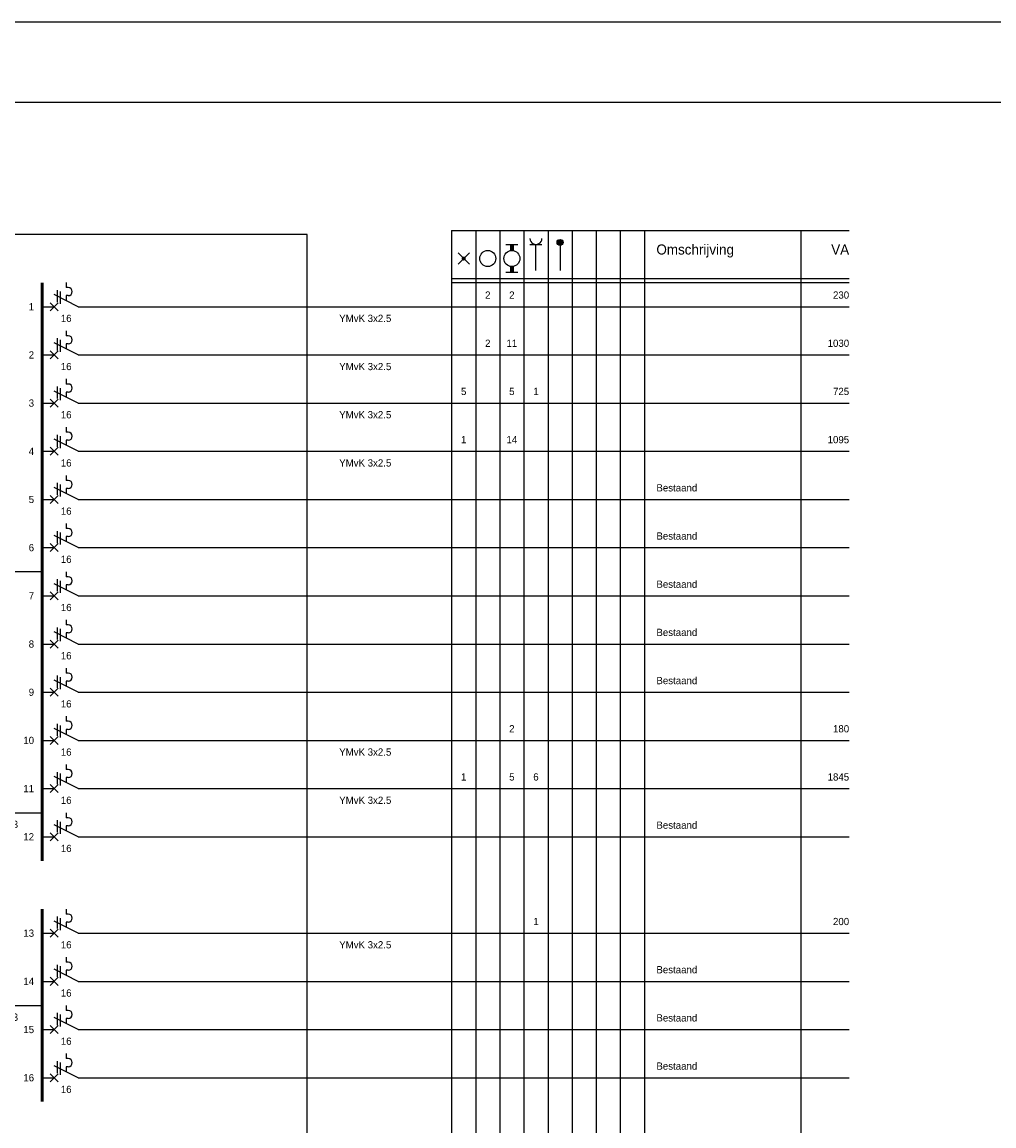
# Model space of a CAD drawing. Extents: x 0 to 84868, y 0 to 29700.
# Tile 29 of 50: x 48956 to 61058, y 15956 to 29700. Entities that reach past the tile are written whole.
import ezdxf
from ezdxf.enums import TextEntityAlignment as Align
from ezdxf.lldxf.tags import DXFTag

# ---------------------------------------------------------------- set-up
doc = ezdxf.new("R2010")
doc.units = 0
doc.header["$LTSCALE"] = 100
for name, color, linetype in [('00att025', 2, 'Continuous'), ('00kad025', 2, 'Continuous'), ('00kad070', 5, 'Continuous'), ('BL$2----', 7, 'Continuous'), ('EL$1----', 3, 'Continuous')]:
    doc.layers.add(name, color=color, linetype=linetype)
doc.styles.add('BURO-018', font='BUROFONT.shx', dxfattribs={"height": 180})
doc.styles.add('BURO-025', font='BUROFONT.shx', dxfattribs={"height": 250})
tags = doc.linetypes.add('HIDDEN', pattern=[3.75, 2.5, -1.25]).pattern_tags.tags
tags[6:7] = [DXFTag(74, 4), DXFTag(75, 0), DXFTag(340, '0'), DXFTag(46, 1.0), DXFTag(50, 0.0), DXFTag(44, 0.0), DXFTag(45, 0.0)]
tags[4:5] = [DXFTag(74, 4), DXFTag(75, 0), DXFTag(340, '0'), DXFTag(46, 1.0), DXFTag(50, 0.0), DXFTag(44, 0.0), DXFTag(45, 0.0)]

# ---------------------------------------------------------------- blocks, each defined once
blk = doc.blocks.new('A3-HOR')
at = {"layer": '00kad025', "linetype": 'Continuous'}
blk.add_line((420, 297), (0, 297), dxfattribs=at)
at = {"layer": '00kad070', "linetype": 'Continuous'}
blk.add_line((410, 287), (10, 287), dxfattribs=at)
blk = doc.blocks.new('KOLNR1')
at = {"color": 0, "linetype": 'Continuous'}
for p, q in [((1.41, -1.41), (-1.41, 1.41)), ((-1.41, -1.41), (1.41, 1.41))]:
    blk.add_line(p, q, dxfattribs=at)
at = {"color": 0, "linetype": 'Continuous', "const_width": 0.5}
blk.add_lwpolyline([(-0.25, 0, 1), (0.25, 0, 1)], format="xyb", close=True, dxfattribs=at)
blk = doc.blocks.new('KOLNR3')
at = {"color": 0, "linetype": 'Continuous'}
blk.add_circle((0, 0), 2, dxfattribs=at)
blk = doc.blocks.new('KOLNR5')
at = {"color": 0, "linetype": 'Continuous'}
for p, q in [((-3.5, -1.5), (-3.5, 1.5)), ((3.5, 1.5), (3.5, -1.5))]:
    blk.add_line(p, q, dxfattribs=at)
at = {"color": 0, "linetype": 'Continuous', "const_width": 1}
for points in [[(-2, 0), (-3.5, 0)], [(2, 0), (3.5, 0)]]:
    blk.add_lwpolyline(points, dxfattribs=at)
at = {"color": 0, "linetype": 'Continuous'}
blk.add_circle((0, 0), 2, dxfattribs=at)
blk = doc.blocks.new('KOLNR6')
at = {"color": 0, "linetype": 'Continuous'}
for p, q in [((-3.5, -1.5), (-3.5, 1.5)), ((3, 0), (-3.5, 0))]:
    blk.add_line(p, q, dxfattribs=at)
blk.add_arc((-5, 0), 1.5, 270, 90, dxfattribs=at)
blk = doc.blocks.new('KOLNR8')
at = {"color": 0, "linetype": 'Continuous'}
blk.add_line((-4, 0), (3, 0), dxfattribs=at)
at = {"color": 0, "linetype": 'Continuous', "const_width": 0.75}
blk.add_lwpolyline([(-4, -0.375, 1), (-4, 0.375, 1)], format="xyb", close=True, dxfattribs=at)
at = {"color": 0, "linetype": 'Continuous'}
blk.add_circle((-4, 0), 0.75, dxfattribs=at)
blk = doc.blocks.new('G6')
at = {"color": 0, "linetype": 'Continuous'}
blk.add_line((0, 66), (0, 201), dxfattribs=at)
at = {"color": 0, "linetype": 'Continuous', "const_width": 0.7}
blk.add_lwpolyline([(-6, 0), (6, 0)], dxfattribs=at)
at = {"color": 1, "linetype": 'Continuous', "style": 'BURO-018'}
blk.add_attdef('E_GRPNR', text='', height=1.8, rotation=90, dxfattribs=at).set_placement((0, -2), align=Align.MIDDLE_RIGHT)
at = {"layer": '00att025', "color": 1, "linetype": 'Continuous', "style": 'BURO-018'}
blk.add_attdef('E_GRPVERM', text='', height=1.8, rotation=90, dxfattribs=at).set_placement((-2, 201), align=Align.RIGHT)
blk.add_attdef('E_VERMOM', (-2, 153), '', height=1.8, rotation=90, dxfattribs=at)
for tag, p in [('E_KOLOM8', (-2, 147)), ('E_KOLOM7', (-2, 141)), ('E_KOLOM6', (-2, 135)), ('E_KOLOM5', (-2, 129)), ('E_KOLOM4', (-2, 123)), ('E_KOLOM3', (-2, 117)), ('E_KOLOM2', (-2, 111)), ('E_KOLOM1', (-2, 105))]:
    blk.add_attdef(tag, text='', height=1.8, rotation=90, dxfattribs=at).set_placement(p, align=Align.CENTER)
blk.add_attdef('E_LEIDING', text='', height=1.8, rotation=90, dxfattribs=at).set_placement((2, 74), align=Align.TOP_LEFT)
blk = doc.blocks.new('B3')
at = {"color": 0, "linetype": 'Continuous'}
for p, q in [((0, 9), (0, 21)), ((0, 9), (-3, 3)), ((-6, 6), (-4.75, 6)), ((-4.75, 6.5), (-4.75, 6)), ((-2.75, 6.5), (-2.75, 6)), ((-2.75, 6), (-1.5, 6)), ((-4.125, 3.75), (-1.125, 3.75)), ((-3.75, 4.5), (-0.75, 4.5)), ((-1, 4), (1, 2)), ((-1, 2), (1, 4)), ((0, 0), (0, 3))]:
    blk.add_line(p, q, dxfattribs=at)
blk.add_arc((-3.75, 6.5), 1, 0, 180, dxfattribs=at)
at = {"color": 1, "linetype": 'Continuous', "style": 'BURO-018'}
blk.add_attdef('E_IIA', text='', height=1.8, rotation=90, dxfattribs=at).set_placement((2, 6), align=Align.TOP_CENTER)
blk = doc.blocks.new('M1')
at = {"color": 0, "linetype": 'Continuous'}
blk.add_line((0, 21), (0, 33), dxfattribs=at)
blk = doc.blocks.new('B1S')
at = {"color": 0, "linetype": 'Continuous'}
blk.add_line((0, 33), (0, 54), dxfattribs=at)
blk = doc.blocks.new('M1S')
at = {"color": 0, "linetype": 'Continuous'}
blk.add_line((0, 54), (0, 66), dxfattribs=at)
blk = doc.blocks.new('G7')
at = {"color": 0, "linetype": 'Continuous'}
blk.add_line((0, 66), (0, 201), dxfattribs=at)
at = {"color": 0, "linetype": 'Continuous', "const_width": 0.7}
blk.add_lwpolyline([(-6, 0), (6, 0)], dxfattribs=at)
at = {"color": 1, "linetype": 'Continuous', "style": 'BURO-018'}
blk.add_attdef('E_GRPNR', text='', height=1.8, rotation=90, dxfattribs=at).set_placement((0, -2), align=Align.MIDDLE_RIGHT)
at = {"layer": '00att025', "color": 1, "linetype": 'Continuous', "style": 'BURO-018'}
blk.add_attdef('E_VERMOM', (-2, 153), '', height=1.8, rotation=90, dxfattribs=at)
blk = doc.blocks.new('aardlek4p')
at = {"color": 0, "linetype": 'Continuous', "ltscale": 50}
for p, q in [((0, -427), (0, 0)), ((0, -427), (-150, -727)), ((-300, -577), (-75, -577)), ((-188, -652), (-38, -652)), ((-38, -652), (-188, -652)), ((-19, -614), (-169, -614)), ((-150, -577), (0, -577)), ((-225, -727), (-75, -727)), ((-206, -689), (-56, -689)), ((-56, -689), (-206, -689)), ((0, -877), (0, -727))]:
    blk.add_line(p, q, dxfattribs=at)
at = {"color": 0, "linetype": 'Continuous', "ltscale": 50, "const_width": 25}
blk.add_lwpolyline([(-300, -652), (-300, -502)], dxfattribs=at)
blk.add_circle((-3, -614), 15.3)
at = {"color": 1, "linetype": 'Continuous', "ltscale": 50, "style": 'BURO-018'}
blk.add_attdef('E_IAAN', text='', height=90, rotation=90, dxfattribs=at).set_placement((100, -531), align=Align.TOP_LEFT)
blk.add_attdef('E_IAS', text='', height=90, rotation=90, dxfattribs=at).set_placement((100, -566), align=Align.TOP_RIGHT)

msp = doc.modelspace()

# ---------------------------------------------------------------- linework, layer by layer
at = {"layer": 'EL$1----', "color": 1, "linetype": 'Continuous'}
for p, q in [((54305, 27106), (59255, 27106)), ((54305, 27106), (54305, 6356)), ((54605, 27106), (54605, 6356)), ((54905, 27106), (54905, 6356)), ((55205, 27106), (55205, 6356)), ((55505, 27106), (55505, 6356)), ((55805, 27106), (55805, 6356)), ((56105, 27106), (56105, 6356)), ((56405, 27106), (56405, 6356)), ((56705, 27106), (56705, 6356)), ((58655, 27106), (58655, 5906)), ((54305, 26506), (59255, 26506)), ((54305, 26456), (59255, 26456))]:
    msp.add_line(p, q, dxfattribs=at)
at = {"layer": 'EL$1----', "color": 1, "linetype": 'HIDDEN'}
for p, q in [((52505, 27056), (48005, 27056)), ((52505, 5456), (52505, 27056))]:
    msp.add_line(p, q, dxfattribs=at)
at = {"layer": 'EL$1----'}
msp.add_line((49205, 22856), (48321, 22856), dxfattribs=at)

# ---------------------------------------------------------------- block references
at = {"layer": 'BL$2----', "xscale": 100, "yscale": 100}
msp.add_blockref('A3-HOR', (42868, 0), dxfattribs=at)
at = {"layer": 'EL$1----', "linetype": 'Continuous', "xscale": 50, "yscale": 50, "zscale": 50, "rotation": 270}
for name, p in [('KOLNR5', (55055, 26756)), ('KOLNR6', (55355, 26756)), ('KOLNR8', (55655, 26756)), ('KOLNR1', (54455, 26756)), ('KOLNR3', (54755, 26756)), ('M1', (49205, 26156)), ('B1S', (49205, 26156)), ('M1S', (49205, 26156)), ('M1', (49205, 25556)), ('B1S', (49205, 25556)), ('M1S', (49205, 25556)), ('M1', (49205, 24956)), ('B1S', (49205, 24956)), ('M1S', (49205, 24956)), ('M1', (49205, 24356)), ('B1S', (49205, 24356)), ('M1S', (49205, 24356)), ('M1', (49205, 23756)), ('B1S', (49205, 23756)), ('M1S', (49205, 23756)), ('M1', (49205, 23156)), ('B1S', (49205, 23156)), ('M1S', (49205, 23156)), ('M1', (49205, 22556)), ('B1S', (49205, 22556)), ('M1S', (49205, 22556)), ('M1', (49205, 21956)), ('B1S', (49205, 21956)), ('M1S', (49205, 21956)), ('M1', (49205, 21356)), ('B1S', (49205, 21356)), ('M1S', (49205, 21356)), ('M1', (49205, 20756)), ('B1S', (49205, 20756)), ('M1S', (49205, 20756)), ('M1', (49205, 20156)), ('B1S', (49205, 20156)), ('M1S', (49205, 20156)), ('M1', (49205, 19556)), ('B1S', (49205, 19556)), ('M1S', (49205, 19556)), ('M1', (49205, 18356)), ('B1S', (49205, 18356)), ('M1S', (49205, 18356)), ('M1', (49205, 17756)), ('B1S', (49205, 17756)), ('M1S', (49205, 17756)), ('M1', (49205, 17156)), ('B1S', (49205, 17156)), ('M1S', (49205, 17156)), ('M1', (49205, 16556)), ('B1S', (49205, 16556)), ('M1S', (49205, 16556))]:
    msp.add_blockref(name, p, dxfattribs=at)
at = {"layer": 'EL$1----', "linetype": 'Continuous'}
ref = msp.add_blockref('G6', (49205, 26156), dxfattribs=dict(at, xscale=50, yscale=50, zscale=50, rotation=270))
ref.add_attrib('E_GRPNR', '1', dxfattribs={"layer": '0', "color": 1, "linetype": 'Continuous', "height": 90, "style": 'BURO-018'}).set_placement((49105, 26156), align=Align.MIDDLE_RIGHT)
ref.add_attrib('E_LEIDING', 'YMvK 3x2.5', dxfattribs={"layer": '0', "color": 1, "linetype": 'Continuous', "height": 90, "style": 'BURO-018'}).set_placement((52905, 26056), align=Align.TOP_LEFT)
ref.add_attrib('E_KOLOM2', '2', dxfattribs={"layer": '0', "color": 1, "linetype": 'Continuous', "height": 90, "style": 'BURO-018'}).set_placement((54755, 26256), align=Align.CENTER)
ref.add_attrib('E_KOLOM3', '2', dxfattribs={"layer": '0', "color": 1, "linetype": 'Continuous', "height": 90, "style": 'BURO-018'}).set_placement((55055, 26256), align=Align.CENTER)
ref.add_attrib('E_GRPVERM', '230', dxfattribs={"layer": '0', "color": 1, "linetype": 'Continuous', "height": 90, "style": 'BURO-018'}).set_placement((59255, 26256), align=Align.RIGHT)
at = {"layer": 'EL$1----', "linetype": 'Continuous', "rotation": 270}
for name, p, xscale, yscale, zscale, values in [('B3', (49205, 26156), 50, 50, 50, {'E_IIA': '16'}), ('B3', (49205, 25556), 50, 50, 50, {'E_IIA': '16'}), ('B3', (49205, 24956), 50, 50, 50, {'E_IIA': '16'}), ('B3', (49205, 24356), 50, 50, 50, {'E_IIA': '16'}), ('B3', (49205, 23756), 50, 50, 50, {'E_IIA': '16'}), ('B3', (49205, 23156), 50, 50, 50, {'E_IIA': '16'}), ('B3', (49205, 22556), 50, 50, 50, {'E_IIA': '16'}), ('B3', (49205, 21956), 50, 50, 50, {'E_IIA': '16'}), ('B3', (49205, 21356), 50, 50, 50, {'E_IIA': '16'}), ('B3', (49205, 20756), 50, 50, 50, {'E_IIA': '16'}), ('B3', (49205, 20156), 50, 50, 50, {'E_IIA': '16'}), ('aardlek4p', (49205, 19856), 1.00800000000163, 1.00800000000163, 1.008, {'E_IAAN': '0.03', 'E_IAS': '40/'}), ('B3', (49205, 19556), 50, 50, 50, {'E_IIA': '16'}), ('B3', (49205, 18356), 50, 50, 50, {'E_IIA': '16'}), ('B3', (49205, 17756), 50, 50, 50, {'E_IIA': '16'}), ('aardlek4p', (49205, 17456), 1.00800000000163, 1.00800000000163, 1.008, {'E_IAAN': '0.03', 'E_IAS': '40/'}), ('B3', (49205, 17156), 50, 50, 50, {'E_IIA': '16'}), ('B3', (49205, 16556), 50, 50, 50, {'E_IIA': '16'})]:
    msp.add_blockref(name, p, dxfattribs=dict(at, xscale=xscale, yscale=yscale, zscale=zscale)).add_auto_attribs(values)
at = {"layer": 'EL$1----', "linetype": 'Continuous'}
ref = msp.add_blockref('G6', (49205, 25556), dxfattribs=dict(at, xscale=50, yscale=50, zscale=50, rotation=270))
ref.add_attrib('E_GRPNR', '2', dxfattribs={"layer": '0', "color": 1, "linetype": 'Continuous', "height": 90, "style": 'BURO-018'}).set_placement((49105, 25556), align=Align.MIDDLE_RIGHT)
ref.add_attrib('E_LEIDING', 'YMvK 3x2.5', dxfattribs={"layer": '0', "color": 1, "linetype": 'Continuous', "height": 90, "style": 'BURO-018'}).set_placement((52905, 25456), align=Align.TOP_LEFT)
ref.add_attrib('E_KOLOM2', '2', dxfattribs={"layer": '0', "color": 1, "linetype": 'Continuous', "height": 90, "style": 'BURO-018'}).set_placement((54755, 25656), align=Align.CENTER)
ref.add_attrib('E_KOLOM3', '11', dxfattribs={"layer": '0', "color": 1, "linetype": 'Continuous', "height": 90, "style": 'BURO-018'}).set_placement((55055, 25656), align=Align.CENTER)
ref.add_attrib('E_GRPVERM', '1030', dxfattribs={"layer": '0', "color": 1, "linetype": 'Continuous', "height": 90, "style": 'BURO-018'}).set_placement((59255, 25656), align=Align.RIGHT)
ref = msp.add_blockref('G6', (49205, 24956), dxfattribs=dict(at, xscale=50, yscale=50, zscale=50, rotation=270))
ref.add_attrib('E_GRPNR', '3', dxfattribs={"layer": '0', "color": 1, "linetype": 'Continuous', "height": 90, "style": 'BURO-018'}).set_placement((49105, 24956), align=Align.MIDDLE_RIGHT)
ref.add_attrib('E_LEIDING', 'YMvK 3x2.5', dxfattribs={"layer": '0', "color": 1, "linetype": 'Continuous', "height": 90, "style": 'BURO-018'}).set_placement((52905, 24856), align=Align.TOP_LEFT)
ref.add_attrib('E_KOLOM1', '5', dxfattribs={"layer": '0', "color": 1, "linetype": 'Continuous', "height": 90, "style": 'BURO-018'}).set_placement((54455, 25056), align=Align.CENTER)
ref.add_attrib('E_KOLOM3', '5', dxfattribs={"layer": '0', "color": 1, "linetype": 'Continuous', "height": 90, "style": 'BURO-018'}).set_placement((55055, 25056), align=Align.CENTER)
ref.add_attrib('E_KOLOM4', '1', dxfattribs={"layer": '0', "color": 1, "linetype": 'Continuous', "height": 90, "style": 'BURO-018'}).set_placement((55355, 25056), align=Align.CENTER)
ref.add_attrib('E_GRPVERM', '725', dxfattribs={"layer": '0', "color": 1, "linetype": 'Continuous', "height": 90, "style": 'BURO-018'}).set_placement((59255, 25056), align=Align.RIGHT)
ref = msp.add_blockref('G6', (49205, 24356), dxfattribs=dict(at, xscale=50, yscale=50, zscale=50, rotation=270))
ref.add_attrib('E_GRPNR', '4', dxfattribs={"layer": '0', "color": 1, "linetype": 'Continuous', "height": 90, "style": 'BURO-018'}).set_placement((49105, 24356), align=Align.MIDDLE_RIGHT)
ref.add_attrib('E_LEIDING', 'YMvK 3x2.5', dxfattribs={"layer": '0', "color": 1, "linetype": 'Continuous', "height": 90, "style": 'BURO-018'}).set_placement((52905, 24256), align=Align.TOP_LEFT)
ref.add_attrib('E_KOLOM1', '1', dxfattribs={"layer": '0', "color": 1, "linetype": 'Continuous', "height": 90, "style": 'BURO-018'}).set_placement((54455, 24456), align=Align.CENTER)
ref.add_attrib('E_KOLOM3', '14', dxfattribs={"layer": '0', "color": 1, "linetype": 'Continuous', "height": 90, "style": 'BURO-018'}).set_placement((55055, 24456), align=Align.CENTER)
ref.add_attrib('E_GRPVERM', '1095', dxfattribs={"layer": '0', "color": 1, "linetype": 'Continuous', "height": 90, "style": 'BURO-018'}).set_placement((59255, 24456), align=Align.RIGHT)
ref = msp.add_blockref('G7', (49205, 23756), dxfattribs=dict(at, xscale=50, yscale=50, zscale=50, rotation=270))
ref.add_attrib('E_GRPNR', '5', dxfattribs={"layer": '0', "color": 1, "linetype": 'Continuous', "height": 90, "style": 'BURO-018'}).set_placement((49105, 23756), align=Align.MIDDLE_RIGHT)
ref.add_attrib('E_VERMOM', 'Bestaand', (56855, 23856), dxfattribs={"layer": '0', "color": 1, "linetype": 'Continuous', "height": 90, "style": 'BURO-018'})
ref = msp.add_blockref('G7', (49205, 23156), dxfattribs=dict(at, xscale=50, yscale=50, zscale=50, rotation=270))
ref.add_attrib('E_GRPNR', '6', dxfattribs={"layer": '0', "color": 1, "linetype": 'Continuous', "height": 90, "style": 'BURO-018'}).set_placement((49105, 23156), align=Align.MIDDLE_RIGHT)
ref.add_attrib('E_VERMOM', 'Bestaand', (56855, 23256), dxfattribs={"layer": '0', "color": 1, "linetype": 'Continuous', "height": 90, "style": 'BURO-018'})
ref = msp.add_blockref('G7', (49205, 22556), dxfattribs=dict(at, xscale=50, yscale=50, zscale=50, rotation=270))
ref.add_attrib('E_GRPNR', '7', dxfattribs={"layer": '0', "color": 1, "linetype": 'Continuous', "height": 90, "style": 'BURO-018'}).set_placement((49105, 22556), align=Align.MIDDLE_RIGHT)
ref.add_attrib('E_VERMOM', 'Bestaand', (56855, 22656), dxfattribs={"layer": '0', "color": 1, "linetype": 'Continuous', "height": 90, "style": 'BURO-018'})
ref = msp.add_blockref('G7', (49205, 21956), dxfattribs=dict(at, xscale=50, yscale=50, zscale=50, rotation=270))
ref.add_attrib('E_GRPNR', '8', dxfattribs={"layer": '0', "color": 1, "linetype": 'Continuous', "height": 90, "style": 'BURO-018'}).set_placement((49105, 21956), align=Align.MIDDLE_RIGHT)
ref.add_attrib('E_VERMOM', 'Bestaand', (56855, 22056), dxfattribs={"layer": '0', "color": 1, "linetype": 'Continuous', "height": 90, "style": 'BURO-018'})
ref = msp.add_blockref('G7', (49205, 21356), dxfattribs=dict(at, xscale=50, yscale=50, zscale=50, rotation=270))
ref.add_attrib('E_GRPNR', '9', dxfattribs={"layer": '0', "color": 1, "linetype": 'Continuous', "height": 90, "style": 'BURO-018'}).set_placement((49105, 21356), align=Align.MIDDLE_RIGHT)
ref.add_attrib('E_VERMOM', 'Bestaand', (56855, 21456), dxfattribs={"layer": '0', "color": 1, "linetype": 'Continuous', "height": 90, "style": 'BURO-018'})
ref = msp.add_blockref('G6', (49205, 20756), dxfattribs=dict(at, xscale=50, yscale=50, zscale=50, rotation=270))
ref.add_attrib('E_GRPNR', '10', dxfattribs={"layer": '0', "color": 1, "linetype": 'Continuous', "height": 90, "style": 'BURO-018'}).set_placement((49105, 20756), align=Align.MIDDLE_RIGHT)
ref.add_attrib('E_LEIDING', 'YMvK 3x2.5', dxfattribs={"layer": '0', "color": 1, "linetype": 'Continuous', "height": 90, "style": 'BURO-018'}).set_placement((52905, 20656), align=Align.TOP_LEFT)
ref.add_attrib('E_KOLOM3', '2', dxfattribs={"layer": '0', "color": 1, "linetype": 'Continuous', "height": 90, "style": 'BURO-018'}).set_placement((55055, 20856), align=Align.CENTER)
ref.add_attrib('E_GRPVERM', '180', dxfattribs={"layer": '0', "color": 1, "linetype": 'Continuous', "height": 90, "style": 'BURO-018'}).set_placement((59255, 20856), align=Align.RIGHT)
ref = msp.add_blockref('G6', (49205, 20156), dxfattribs=dict(at, xscale=50, yscale=50, zscale=50, rotation=270))
ref.add_attrib('E_GRPNR', '11', dxfattribs={"layer": '0', "color": 1, "linetype": 'Continuous', "height": 90, "style": 'BURO-018'}).set_placement((49105, 20156), align=Align.MIDDLE_RIGHT)
ref.add_attrib('E_LEIDING', 'YMvK 3x2.5', dxfattribs={"layer": '0', "color": 1, "linetype": 'Continuous', "height": 90, "style": 'BURO-018'}).set_placement((52905, 20056), align=Align.TOP_LEFT)
ref.add_attrib('E_KOLOM1', '1', dxfattribs={"layer": '0', "color": 1, "linetype": 'Continuous', "height": 90, "style": 'BURO-018'}).set_placement((54455, 20256), align=Align.CENTER)
ref.add_attrib('E_KOLOM3', '5', dxfattribs={"layer": '0', "color": 1, "linetype": 'Continuous', "height": 90, "style": 'BURO-018'}).set_placement((55055, 20256), align=Align.CENTER)
ref.add_attrib('E_KOLOM4', '6', dxfattribs={"layer": '0', "color": 1, "linetype": 'Continuous', "height": 90, "style": 'BURO-018'}).set_placement((55355, 20256), align=Align.CENTER)
ref.add_attrib('E_GRPVERM', '1845', dxfattribs={"layer": '0', "color": 1, "linetype": 'Continuous', "height": 90, "style": 'BURO-018'}).set_placement((59255, 20256), align=Align.RIGHT)
ref = msp.add_blockref('G7', (49205, 19556), dxfattribs=dict(at, xscale=50, yscale=50, zscale=50, rotation=270))
ref.add_attrib('E_GRPNR', '12', dxfattribs={"layer": '0', "color": 1, "linetype": 'Continuous', "height": 90, "style": 'BURO-018'}).set_placement((49105, 19556), align=Align.MIDDLE_RIGHT)
ref.add_attrib('E_VERMOM', 'Bestaand', (56855, 19656), dxfattribs={"layer": '0', "color": 1, "linetype": 'Continuous', "height": 90, "style": 'BURO-018'})
ref = msp.add_blockref('G6', (49205, 18356), dxfattribs=dict(at, xscale=50, yscale=50, zscale=50, rotation=270))
ref.add_attrib('E_GRPNR', '13', dxfattribs={"layer": '0', "color": 1, "linetype": 'Continuous', "height": 90, "style": 'BURO-018'}).set_placement((49105, 18356), align=Align.MIDDLE_RIGHT)
ref.add_attrib('E_LEIDING', 'YMvK 3x2.5', dxfattribs={"layer": '0', "color": 1, "linetype": 'Continuous', "height": 90, "style": 'BURO-018'}).set_placement((52905, 18256), align=Align.TOP_LEFT)
ref.add_attrib('E_KOLOM4', '1', dxfattribs={"layer": '0', "color": 1, "linetype": 'Continuous', "height": 90, "style": 'BURO-018'}).set_placement((55355, 18456), align=Align.CENTER)
ref.add_attrib('E_GRPVERM', '200', dxfattribs={"layer": '0', "color": 1, "linetype": 'Continuous', "height": 90, "style": 'BURO-018'}).set_placement((59255, 18456), align=Align.RIGHT)
ref = msp.add_blockref('G7', (49205, 17756), dxfattribs=dict(at, xscale=50, yscale=50, zscale=50, rotation=270))
ref.add_attrib('E_GRPNR', '14', dxfattribs={"layer": '0', "color": 1, "linetype": 'Continuous', "height": 90, "style": 'BURO-018'}).set_placement((49105, 17756), align=Align.MIDDLE_RIGHT)
ref.add_attrib('E_VERMOM', 'Bestaand', (56855, 17856), dxfattribs={"layer": '0', "color": 1, "linetype": 'Continuous', "height": 90, "style": 'BURO-018'})
ref = msp.add_blockref('G7', (49205, 17156), dxfattribs=dict(at, xscale=50, yscale=50, zscale=50, rotation=270))
ref.add_attrib('E_GRPNR', '15', dxfattribs={"layer": '0', "color": 1, "linetype": 'Continuous', "height": 90, "style": 'BURO-018'}).set_placement((49105, 17156), align=Align.MIDDLE_RIGHT)
ref.add_attrib('E_VERMOM', 'Bestaand', (56855, 17256), dxfattribs={"layer": '0', "color": 1, "linetype": 'Continuous', "height": 90, "style": 'BURO-018'})
ref = msp.add_blockref('G7', (49205, 16556), dxfattribs=dict(at, xscale=50, yscale=50, zscale=50, rotation=270))
ref.add_attrib('E_GRPNR', '16', dxfattribs={"layer": '0', "color": 1, "linetype": 'Continuous', "height": 90, "style": 'BURO-018'}).set_placement((49105, 16556), align=Align.MIDDLE_RIGHT)
ref.add_attrib('E_VERMOM', 'Bestaand', (56855, 16656), dxfattribs={"layer": '0', "color": 1, "linetype": 'Continuous', "height": 90, "style": 'BURO-018'})

# ---------------------------------------------------------------- texts
at = {"layer": 'EL$1----', "color": 2, "linetype": 'Continuous', "style": 'BURO-025'}
msp.add_text('Omschrijving', height=125, dxfattribs=at).set_placement((56855, 26806))
msp.add_text('VA', height=125, dxfattribs=at).set_placement((59255, 26806), align=Align.RIGHT)

doc.saveas('drawing.dxf')
